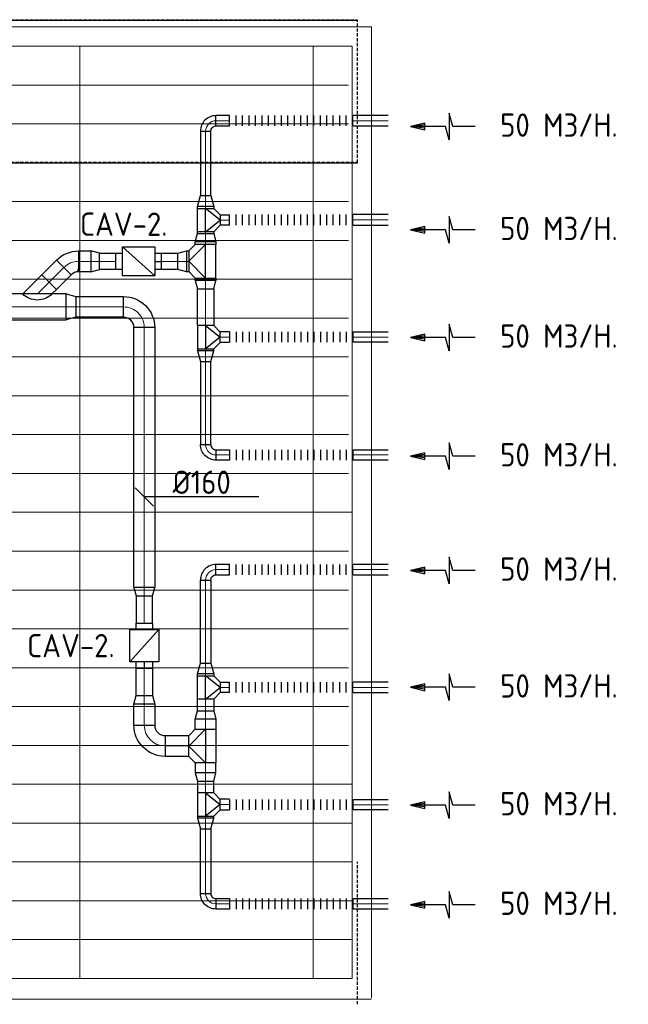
# Model space of a CAD drawing. Header units: millimetres. Extents: x -73257 to 31053, y 5203 to 51987.
# Tile 58 of 58: x -4834 to -137, y 43319 to 50924. Entities that reach past the tile are written whole.
import ezdxf

# ---------------------------------------------------------------- set-up
doc = ezdxf.new("R2010")
doc.units = ezdxf.units.MM
doc.header["$LTSCALE"] = 50
doc.linetypes.add('DASHED', pattern=[0.75, 0.5, -0.25])
for name, color, linetype in [('4plfd', 254, 'Continuous'), ('BALKEN', 7, 'Continuous'), ('WL570---_RETOUR', 100, 'Continuous'), ('WL570---_TOEVOER', 200, 'Continuous'), ('WM570---_RETOUR', 2, 'Continuous')]:
    doc.layers.add(name, color=color, linetype=linetype)
doc.layers.add('WL570---_BESTAAND-HARTLIJN', color=161, linetype='Continuous', lineweight=0)
doc.layers.add('WL570---_BESTAAND-TOEVOER', color=180, linetype='Continuous', lineweight=0)
doc.styles.add('MAATVOERING', font='ISO')

# ---------------------------------------------------------------- blocks, each defined once
blk = doc.blocks.new('Groep-43')
at = {"color": 8, "linetype": 'Continuous', "lineweight": 13}
for p, q in [((-10904.9, 49299.1), (-4181.9, 49299.1)), ((-10904.9, 48999.1), (-4181.9, 48999.1)), ((-10904.9, 48699.1), (-4181.9, 48699.1)), ((-10904.9, 48399.1), (-4181.9, 48399.1)), ((-10904.9, 48399.1), (-4181.9, 48399.1)), ((-10904.9, 48099.1), (-4181.9, 48099.1)), ((-10904.9, 47799.1), (-4181.9, 47799.1)), ((-10904.9, 47499.1), (-4181.9, 47499.1)), ((-10904.9, 47199.1), (-4181.9, 47199.1)), ((-10904.9, 46899.1), (-4181.9, 46899.1)), ((-10904.9, 46599.1), (-4181.9, 46599.1))]:
    blk.add_line(p, q, dxfattribs=at)
blk = doc.blocks.new('Groep-50')
at = {"color": 8, "linetype": 'Continuous', "lineweight": 13}
for p, q in [((-73304.9, 50349.1), (-4004.9, 50349.1)), ((-4004.9, 50349.1), (-4004.9, 42849.1)), ((-73154.9, 50199.1), (-4154.9, 50199.1)), ((-6254.9, 50199.1), (-6254.9, 42999.1)), ((-5954.9, 50199.1), (-4154.9, 50199.1)), ((-4454.9, 50199.1), (-4454.9, 42999.1)), ((-4154.9, 50199.1), (-4154.9, 42999.1)), ((-4154.9, 50199.1), (-4154.9, 42999.1)), ((-11437.9, 49899.1), (-4181.9, 49899.1)), ((-11437.9, 49599.1), (-4181.9, 49599.1)), ((-10904.9, 48399.1), (-4154.9, 48399.1)), ((-10904.9, 46599.1), (-4154.9, 46599.1)), ((-11437.9, 46299.1), (-4181.9, 46299.1)), ((-11437.9, 45999.1), (-4181.9, 45999.1)), ((-11437.9, 45699.1), (-4181.9, 45699.1)), ((-11437.9, 45399.1), (-4181.9, 45399.1)), ((-11437.9, 45099.1), (-4181.9, 45099.1)), ((-11882.7, 44799.1), (-4181.9, 44799.1)), ((-11654.9, 44499.1), (-4154.9, 44499.1)), ((-11654.9, 44199.1), (-4154.9, 44199.1)), ((-11654.9, 43899.1), (-4154.9, 43899.1)), ((-11654.9, 43599.1), (-4154.9, 43599.1)), ((-4154.9, 43299.1), (-11654.9, 43299.1)), ((-4154.9, 42999.1), (-36705.1, 42999.1)), ((-4004.9, 42838.3), (-36705.1, 42838.3))]:
    blk.add_line(p, q, dxfattribs=at)
at = {"color": 8}
blk.add_blockref('Groep-43', (0, 0), dxfattribs=at)
blk = doc.blocks.new('Block plafond 3e verd')
at = {"layer": '4plfd'}
blk.add_blockref('Groep-50', (73304.912, -19149.14), dxfattribs=at)
blk = doc.blocks.new('KARO')
for p, q in [((1, 0.5), (0, 0.5)), ((0, -0.5), (1, -0.5))]:
    blk.add_line(p, q)
at = {"invisible_edges": 15}
blk.add_3dface([(0, 0.5), (0, -0.5), (1, -0.5), (1, 0.5)], dxfattribs=at)
at = {"layer": 'WL570---_BESTAAND-HARTLIJN'}
blk.add_line((0, 0), (1, 0), dxfattribs=at)
blk = doc.blocks.new('OTS16016016000H')
at = {"layer": 'WL570---_TOEVOER'}
blk.add_line((-130, 0), (130, 0), dxfattribs=at)
blk.add_lwpolyline([(-130, -80), (130, -80), (130, 80), (80, 130), (-80, 130), (-130, 80)], close=True, dxfattribs=at)
blk.add_lwpolyline([(-130, 0), (0, 130), (130, 0)], dxfattribs=at)
blk = doc.blocks.new('OBO16000090H')
blk.add_lwpolyline([(80, -160, 0.414214), (-160, 80), (-160, -80, -0.414214), (-80, -160)], format="xyb", close=True)
at = {"invisible_edges": 15}
for points in [[(-146.1, -81.2), (-118.3, 76.4), (-160, 80), (-160, -80)], [(-132.6, -84.8), (-77.9, 65.5), (-118.3, 76.4), (-146.1, -81.2)], [(-120, -90.7), (-40, 47.8), (-77.9, 65.5), (-132.6, -84.8)], [(-108.6, -98.7), (-5.7, 23.9), (-40, 47.8), (-120, -90.7)], [(-98.7, -108.6), (23.9, -5.7), (-5.7, 23.9), (-108.6, -98.7)], [(-90.7, -120), (47.8, -40), (23.9, -5.7), (-98.7, -108.6)], [(-84.8, -132.6), (65.5, -77.9), (47.8, -40), (-90.7, -120)], [(-81.2, -146.1), (76.4, -118.3), (65.5, -77.9), (-84.8, -132.6)], [(-80, -160), (80, -160), (76.4, -118.3), (-81.2, -146.1)]]:
    blk.add_3dface(points, dxfattribs=at)
at = {"layer": 'WL570---_BESTAAND-HARTLIJN'}
blk.add_arc((-160, -160), 160, 0, 90, dxfattribs=at)
blk = doc.blocks.new('OSV125800830G')
blk.add_lwpolyline([(0, -62.5), (84, -40), (84, 40), (0, 62.5)], close=True)
at = {"layer": 'WL570---_BESTAAND-HARTLIJN'}
blk.add_line((0, 0), (84, 0), dxfattribs=at)
blk = doc.blocks.new('OTS1251258000H')
at = {"layer": 'WL570---_RETOUR'}
blk.add_line((-90, 0), (90, 0), dxfattribs=at)
blk.add_lwpolyline([(-90, -62.5), (90, -62.5), (90, 62.5), (40, 112.5), (-40, 112.5), (-90, 62.5)], close=True, dxfattribs=at)
blk.add_lwpolyline([(-90, 0), (0, 112.5), (90, 0)], dxfattribs=at)
blk = doc.blocks.new('OBO8000090H')
blk.add_lwpolyline([(40, -80, 0.414214), (-80, 40), (-80, -40, -0.414214), (-40, -80)], format="xyb", close=True)
at = {"invisible_edges": 15}
for points in [[(-73.1, -40.6), (-59.2, 38.2), (-80, 40), (-80, -40)], [(-66.3, -42.4), (-39, 32.8), (-59.2, 38.2), (-73.1, -40.6)], [(-60, -45.4), (-20, 23.9), (-39, 32.8), (-66.3, -42.4)], [(-54.3, -49.4), (-2.9, 11.9), (-20, 23.9), (-60, -45.4)], [(-49.4, -54.3), (11.9, -2.9), (-2.9, 11.9), (-54.3, -49.4)], [(-45.4, -60), (23.9, -20), (11.9, -2.9), (-49.4, -54.3)], [(-42.4, -66.3), (32.8, -39), (23.9, -20), (-45.4, -60)], [(-40.6, -73.1), (38.2, -59.2), (32.8, -39), (-42.4, -66.3)], [(-40, -80), (40, -80), (38.2, -59.2), (-40.6, -73.1)]]:
    blk.add_3dface(points, dxfattribs=at)
at = {"layer": 'WL570---_BESTAAND-HARTLIJN'}
blk.add_arc((-80, -80), 80, 0, 90, dxfattribs=at)
blk = doc.blocks.new('OSV1601250650G')
blk.add_lwpolyline([(0, -80), (65.3, -62.5), (65.3, 62.5), (0, 80)], close=True)
at = {"layer": 'WL570---_BESTAAND-HARTLIJN'}
blk.add_line((0, 0), (65.3, 0), dxfattribs=at)
blk = doc.blocks.new('FLLINE80')
blk.add_line((0, -40), (0, 40))
blk = doc.blocks.new('OEX8000100000')
at = {"rotation": 180}
for p in [(50, 0), (100, 0), (150, 0), (200, 0), (250, 0), (300, 0), (350, 0), (400, 0), (450, 0), (500, 0), (550, 0), (600, 0), (650, 0), (700, 0), (750, 0), (800, 0), (850, 0), (900, 0), (950, 0), (1000, 0)]:
    blk.add_blockref('FLLINE80', p, dxfattribs=at)
blk = doc.blocks.new('AFZPIJL')
for points in [[(0, -10), (0, -6.52), (-2.06, -5.97), (2.06, -5.97), (0, -5.41), (0, 0)], [(-0.26, -2.22), (0, 0)], [(0.26, -2.22), (0, 0)]]:
    blk.add_lwpolyline(points)
blk.add_lwpolyline([(0.52, -2.22), (-0.52, -2.22), (0, 0)], close=True)
blk = doc.blocks.new('OBO16000045H')
blk.add_lwpolyline([(80, -66.3, 0.198912), (9.7, 103.4), (-103.4, -9.7, -0.198912), (-80, -66.3)], format="xyb", close=True)
at = {"invisible_edges": 15}
for points in [[(-98.7, -14.9), (23.9, 88), (9.7, 103.4), (-103.4, -9.7)], [(-94.5, -20.4), (36.6, 71.4), (23.9, 88), (-98.7, -14.9)], [(-90.7, -26.3), (47.8, 53.7), (36.6, 71.4), (-94.5, -20.4)], [(-87.5, -32.5), (57.5, 35.2), (47.8, 53.7), (-90.7, -26.3)], [(-84.8, -38.9), (65.5, 15.8), (57.5, 35.2), (-87.5, -32.5)], [(-82.7, -45.6), (71.8, -4.2), (65.5, 15.8), (-84.8, -38.9)], [(-81.2, -52.4), (76.4, -24.6), (71.8, -4.2), (-82.7, -45.6)], [(-80.3, -59.3), (79.1, -45.4), (76.4, -24.6), (-81.2, -52.4)], [(-80, -66.3), (80, -66.3), (79.1, -45.4), (-80.3, -59.3)]]:
    blk.add_3dface(points, dxfattribs=at)
at = {"layer": 'WL570---_BESTAAND-HARTLIJN'}
blk.add_arc((-160, -66.3), 160, 0, 45, dxfattribs=at)
blk = doc.blocks.new('OZA2000160045L')
at = {"layer": 'WL570---_TOEVOER'}
blk.add_line((0, 0), (-91.9, 91.9), dxfattribs=at)
blk.add_lwpolyline([(-113.1, 0), (-148.5, 35.4), (-35.4, 148.5), (113.1, 0)], dxfattribs=at)
blk.add_arc((0, 113.1), 160, 225, 315, dxfattribs=at)
blk = doc.blocks.new('OSV1601250650K')
blk.add_lwpolyline([(-65.3, -80), (0, -62.5), (0, 62.5), (-65.3, 80)], close=True)
at = {"layer": 'WL570---_BESTAAND-HARTLIJN'}
blk.add_line((-65.3, 0), (0, 0), dxfattribs=at)
blk = doc.blocks.new('VBX1251250012525000')
at = {"layer": 'WL570---_TOEVOER'}
for p, q in [((50, -112.5), (300, 112.5)), ((300, 0), (350, 0))]:
    blk.add_line(p, q, dxfattribs=at)
blk.add_lwpolyline([(50, -112.5), (300, -112.5), (300, 112.5), (50, 112.5)], close=True, dxfattribs=at)
for points in [[(50, 62.5), (0, 62.5), (0, -62.5), (50, -62.5)], [(300, -62.5), (350, -62.5), (350, 62.5), (300, 62.5)]]:
    blk.add_lwpolyline(points, dxfattribs=at)
blk = doc.blocks.new('MVLINE')
blk.add_line((35.4, -35.4), (-35.4, 35.4))
blk = doc.blocks.new('OSV2001600740G')
blk.add_lwpolyline([(0, -100), (74.6, -80), (74.6, 80), (0, 100)], close=True)
at = {"layer": 'WL570---_BESTAAND-HARTLIJN'}
blk.add_line((0, 0), (74.6, 0), dxfattribs=at)

msp = doc.modelspace()

# ---------------------------------------------------------------- linework, layer by layer
at = {"layer": 'BALKEN', "linetype": 'DASHED'}
for p, q in [((-71316.327, 50923.799), (-2228.026, 50923.799)), ((-2228.01, 49819.092), (-2228.01, 50919.092)), ((-71316.327, 49823.799), (-2228.026, 49823.799)), ((-2228.01, 43319.092), (-2228.01, 44419.092))]:
    msp.add_line(p, q, dxfattribs=at)
at = {"layer": 'BALKEN', "linetype": 'Continuous'}
for p, q in [((-71316.205, 50919.092), (-2228.01, 50919.092)), ((-71316.205, 49819.092), (-2228.01, 49819.092))]:
    msp.add_line(p, q, dxfattribs=at)
at = {"layer": 'WL570---_BESTAAND-TOEVOER'}
msp.add_line((-4384.431, 48996.668), (-4384.431, 48984.656), dxfattribs=at)
at = {"layer": 'WM570---_RETOUR'}
msp.add_lwpolyline([(-2989.089, 47237.868), (-3300.849, 47237.868), (-3867.523, 47237.868)], dxfattribs=at)

# ---------------------------------------------------------------- block references
at = {"layer": 'WL570---_RETOUR'}
for name, p in [('Block plafond 3e verd', (-71418.596, 19669.012)), ('OSV1601250650G', (-4283.829, 49057.334))]:
    msp.add_blockref(name, p, dxfattribs=at)
for name, p, xscale, yscale, zscale, rotation in [('AFZPIJL', (-1818.002, 50098.817), -50, 50, 50, 90), ('KARO', (-3214.167, 50143.047), 104.6717615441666, 80, 80, 180), ('KARO', (-1990.192, 50143.047), 270.6940397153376, 80, 80, 180), ('KARO', (-3398.839, 50063.047), 498.312785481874, 80, 80, 270), ('KARO', (-3398.839, 49466.266), -14.56646699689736, 125, 125, 270), ('KARO', (-1990.192, 49377.981), 270.6940397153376, 80, 80, 180), ('AFZPIJL', (-1818.002, 49300.23), -50, 50, 50, 90), ('KARO', (-3398.839, 49286.266), -14.38825575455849, 125, 125, 90), ('KARO', (-3398.839, 49207.052), -18.61592130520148, 160, 160, 90.0000000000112), ('KARO', (-4379.502, 49057.334), -95.50400958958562, 160, 160, 180), ('KARO', (-4492.639, 49010.471), -159.8359254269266, 160, 160, 45.00000000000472), ('KARO', (-3740.378, 49057.334), -126.9871434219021, 125, 125, 180), ('KARO', (-3398.839, 48909.521), -18.89721792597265, 160, 160, 270), ('KARO', (-3398.839, 48561.603), -283.3969514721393, 125, 125, 270), ('KARO', (-4476.199, 48705.526), 996.9166707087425, 200, 200, 180), ('KARO', (-3871.903, 48545.526), -2006.212791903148, 160, 160, 90.00000000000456), ('AFZPIJL', (-1818.002, 48469.527), -50, 50, 50, 90), ('KARO', (-3214.167, 48471.905), 72.22950757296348, 80, 80, 180), ('KARO', (-3398.839, 48381.603), 14.56646699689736, 125, 125, 270), ('KARO', (-3398.839, 47641.321), 641.4805336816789, 80, 80, 90), ('AFZPIJL', (-1818.002, 47552.294), -50, 50, 50, 90), ('AFZPIJL', (-1818.002, 46670.063), -50, 50, 50, 90), ('KARO', (-3214.167, 46676.159), 104.6717615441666, 80, 80, 180), ('KARO', (-1990.192, 46676.159), 270.6940397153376, 80, 80, 180), ('KARO', (-3398.839, 46596.863), -641.4805336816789, 80, 80, 90), ('KARO', (-3871.903, 46474.18), 210.0606510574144, 125, 125, 270), ('KARO', (-3871.903, 45703.428), -210.0606510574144, 125, 125, 270), ('KARO', (-3398.839, 45856.581), -14.56646699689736, 125, 125, 270), ('AFZPIJL', (-1818.002, 45767.352), -50, 50, 50, 90), ('KARO', (-1990.192, 45766.279), 270.6940397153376, 80, 80, 180), ('KARO', (-3871.903, 45474.25), -164.7551327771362, 160, 160, 270.000000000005), ('KARO', (-3398.839, 45676.581), -90.13055144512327, 125, 125, 90), ('KARO', (-3398.839, 45443.216), -77.92349494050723, 160, 160, 270.0000000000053), ('KARO', (-3711.903, 45314.25), -183.015599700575, 160, 160, 180), ('KARO', (-3398.839, 45185.283), 77.92349494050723, 160, 160, 269.9999999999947), ('KARO', (-3398.839, 44951.918), 90.13055144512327, 125, 125, 90), ('AFZPIJL', (-1818.002, 44857.643), -50, 50, 50, 90), ('KARO', (-3214.167, 44862.22), 72.22950757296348, 80, 80, 180), ('KARO', (-3398.839, 44771.918), 14.56646699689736, 125, 125, 270), ('KARO', (-3398.839, 44175.137), -498.312785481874, 80, 80, 270), ('AFZPIJL', (-1818.002, 44088.332), -50, 50, 50, 90)]:
    msp.add_blockref(name, p, dxfattribs=dict(at, xscale=xscale, yscale=yscale, zscale=zscale, rotation=rotation))
for name, p, rotation in [('OBO8000090H', (-3398.839, 50143.047), 90), ('OEX8000100000', (-2213.519, 50143.047), 180), ('OEX8000100000', (-2213.519, 49377.981), 180), ('OTS16016016000H', (-3398.839, 49058.367), 90), ('OSV1601250650G', (-3398.839, 48909.521), 270), ('OTS1251258000H', (-3398.839, 48471.603), 270), ('OSV125800830G', (-3398.839, 48367.036), 270), ('OBO8000090H', (-3398.839, 46676.159), 90), ('OEX8000100000', (-2213.519, 46676.159), 180), ('OSV1601250650K', (-3871.903, 46474.18), 270), ('OEX8000100000', (-2213.519, 45766.279), 180), ('OSV1601250650G', (-3398.839, 45107.36), 270), ('OTS1251258000H', (-3398.839, 44861.918), 270), ('OSV125800830G', (-3398.839, 44757.352), 270)]:
    msp.add_blockref(name, p, dxfattribs=dict(at, rotation=rotation))
at = {"layer": 'WL570---_RETOUR', "xscale": -1}
for name, p, rotation in [('OSV125800830G', (-3398.839, 49480.832), 270), ('OTS1251258000H', (-3398.839, 49376.266), 270), ('OSV1601250650G', (-3398.839, 49207.052), 270), ('OBO16000045H', (-4445.776, 49057.334), 315.0000000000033), ('VBX1251250012525000', (-4090.693, 49057.334), 180), ('OSV2001600740G', (-4476.199, 48705.526), 180), ('OBO16000090H', (-3871.903, 48705.526), 270.0000000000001), ('OBO8000090H', (-3398.839, 47562.025), 90), ('VBX1251250012525000', (-3871.903, 46263.804), 90), ('OSV125800830G', (-3398.839, 45871.148), 270), ('OTS1251258000H', (-3398.839, 45766.581), 270), ('OSV1601250650K', (-3871.903, 45703.428), 270), ('OSV1601250650G', (-3398.839, 45521.14), 270), ('OBO16000090H', (-3871.903, 45314.25), 90.00000000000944), ('OTS16016016000H', (-3398.839, 45313.216), 90), ('OBO8000090H', (-3398.839, 44095.137), 90)]:
    msp.add_blockref(name, p, dxfattribs=dict(at, rotation=rotation))
at = {"layer": 'WL570---_RETOUR'}
for p, xscale, yscale, zscale in [((-3214.167, 49375.964), -72.22950757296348, 80, 80), ((-3528.888, 49057.334), -18.66941092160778, 160, 160), ((-4091.008, 49057.334), -127.6388484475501, 125, 125), ((-4031.903, 48705.526), -369.6542362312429, 160, 160), ((-1990.192, 48471.905), -270.6940397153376, 80, 80), ((-3214.167, 47562.025), -104.6717615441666, 80, 80), ((-1990.192, 47562.025), -270.6940397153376, 80, 80), ((-3214.167, 45766.279), -72.22950757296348, 80, 80), ((-1990.192, 44860.203), -270.6940397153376, 80, 80), ((-3214.167, 44095.137), -104.6717615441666, 80, 80), ((-1990.192, 44095.137), -270.6940397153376, 80, 80)]:
    msp.add_blockref('KARO', p, dxfattribs=dict(at, xscale=xscale, yscale=yscale, zscale=zscale))
at = {"layer": 'WL570---_RETOUR', "xscale": -1}
for name, p in [('OSV1601250650G', (-3547.557, 49057.334)), ('OZA2000160045L', (-4697.584, 48805.526)), ('OEX8000100000', (-2213.519, 48471.905)), ('OEX8000100000', (-2213.519, 47562.025)), ('OEX8000100000', (-2213.519, 44860.203)), ('OEX8000100000', (-2213.519, 44095.137))]:
    msp.add_blockref(name, p, dxfattribs=at)
at = {"layer": 'WM570---_RETOUR', "xscale": -2, "yscale": 2, "zscale": 2, "rotation": 270.0000000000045}
msp.add_blockref('MVLINE', (-3871.903, 47237.868), dxfattribs=at)

# ---------------------------------------------------------------- texts
at = {"layer": 'WM570---_RETOUR', "style": 'MAATVOERING'}
for s, p in [('50 M3/H.', (-1125.673, 50019.611)), ('CAV-2.', (-4368.776, 49254.396)), ('50 M3/H.', (-1125.673, 49221.024)), ('50 M3/H.', (-1125.673, 48390.322)), ('50 M3/H.', (-1125.673, 47473.089)), ('%%c160', (-3653.757, 47261.215)), ('50 M3/H.', (-1125.673, 46590.857)), ('CAV-2.', (-4776.302, 45999.339)), ('50 M3/H.', (-1125.673, 45688.146)), ('50 M3/H.', (-1125.673, 44778.437)), ('50 M3/H.', (-1125.673, 44009.126))]:
    msp.add_text(s, height=180, dxfattribs=at).set_placement(p)

doc.saveas('drawing.dxf')
